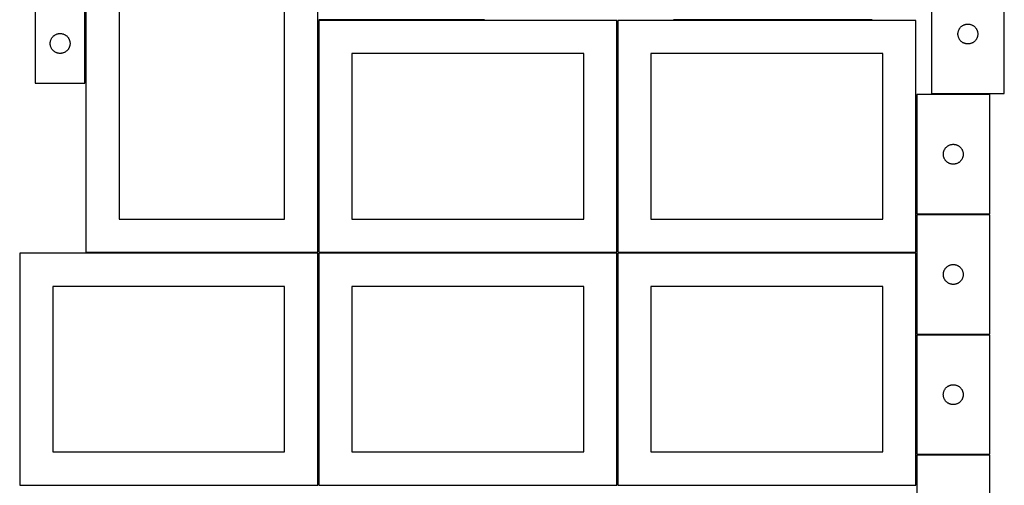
# Model space of a CAD drawing. Header units: millimetres. Extents: x 7 to 1493, y 7 to 2993.
# Tile 4 of 15: x 7 to 1493, y 1412 to 2115. Entities that reach past the tile are written whole.
import ezdxf

# ---------------------------------------------------------------- set-up
doc = ezdxf.new("R2010")
doc.units = ezdxf.units.MM
doc.layers.add('COMMON', color=5, linetype='CONTINUOUS', true_color=0x0000ff)
doc.layers.add('CUT', color=7, linetype='CONTINUOUS', true_color=0x000000)

msp = doc.modelspace()

# ---------------------------------------------------------------- linework, layer by layer
at = {"layer": 'COMMON'}
for p, q in [((105.824233, 2214.123915), (105.824233, 2019.370384)), ((457.324235, 1764.123915), (457.324235, 2114.123915)), ((708.074235, 2114.873916), (458.074235, 2114.873916)), ((908.824236, 1764.123915), (908.824236, 2114.123915)), ((1293.746644, 2114.873916), (993.746644, 2114.873916)), ((1360.324236, 2002.099025), (1360.324236, 1822.099025)), ((1471.074237, 2002.849026), (1383.130394, 2002.849026)), ((1360.324236, 1820.599024), (1360.324236, 1764.123915)), ((1471.074237, 1821.349025), (1361.074237, 1821.349025)), ((456.549607, 1763.373915), (106.574234, 1763.373915)), ((457.299608, 1412.623914), (457.299608, 1762.623914)), ((908.049608, 1763.373915), (458.074235, 1763.373915)), ((908.799609, 1412.623914), (908.799609, 1762.623914)), ((1359.549609, 1763.373915), (909.574236, 1763.373915)), ((1360.299609, 1639.099023), (1360.299609, 1459.099023)), ((1361.074237, 1639.849023), (1471.04961, 1639.849023)), ((1360.299609, 1457.599022), (1360.299609, 1412.623914)), ((1471.04961, 1458.349023), (1361.04961, 1458.349023))]:
    msp.add_line(p, q, dxfattribs=at)
at = {"layer": 'CUT'}
for p, q in [((30.074233, 2319.370384), (30.074233, 2019.370384)), ((105.074233, 2019.370384), (105.074233, 2219.370384)), ((106.574234, 2214.123915), (106.574234, 1764.123915)), ((456.574234, 1764.123915), (456.574234, 2214.123915)), ((1383.130394, 2183.599026), (1383.130394, 2003.599026)), ((1493.130394, 2003.599026), (1493.130394, 2183.599026)), ((156.574234, 2164.123915), (156.574234, 1814.123915)), ((406.574234, 1814.123915), (406.574234, 2164.123915)), ((908.074235, 2114.123915), (458.074235, 2114.123915)), ((458.074235, 2114.123915), (458.074235, 1764.123915)), ((908.074235, 1764.123915), (908.074235, 2114.123915)), ((1359.574236, 2114.123915), (909.574236, 2114.123915)), ((909.574236, 2114.123915), (909.574236, 1764.123915)), ((1359.574236, 1764.123915), (1359.574236, 2114.123915)), ((1423.254553, 2095.525001), (1423.373424, 2096.288238)), ((1423.373424, 2096.288238), (1423.531428, 2097.044342)), ((1423.531428, 2097.044342), (1423.728145, 2097.791311)), ((1423.728145, 2097.791311), (1423.963055, 2098.527162)), ((1423.963055, 2098.527162), (1424.235534, 2099.249945)), ((1424.235534, 2099.249945), (1424.54486, 2099.957742)), ((1424.54486, 2099.957742), (1424.890212, 2100.648677)), ((1424.890212, 2100.648677), (1425.270674, 2101.320918)), ((1425.270674, 2101.320918), (1425.685238, 2101.972682)), ((1425.685238, 2101.972682), (1426.132805, 2102.60224)), ((1426.132805, 2102.60224), (1426.612187, 2103.207924)), ((1426.612187, 2103.207924), (1427.122113, 2103.788126)), ((1427.122113, 2103.788126), (1427.661231, 2104.341309)), ((1427.661231, 2104.341309), (1428.228112, 2104.866005)), ((1428.228112, 2104.866005), (1428.821251, 2105.360823)), ((1428.821251, 2105.360823), (1429.439077, 2105.824451)), ((1429.439077, 2105.824451), (1430.079951, 2106.25566)), ((1430.079951, 2106.25566), (1430.742173, 2106.653305)), ((1430.742173, 2106.653305), (1431.423987, 2107.016332)), ((1431.423987, 2107.016332), (1432.123585, 2107.34378)), ((1432.123585, 2107.34378), (1432.839112, 2107.634778)), ((1432.839112, 2107.634778), (1433.568671, 2107.888557)), ((1433.568671, 2107.888557), (1434.310327, 2108.104442)), ((1434.310327, 2108.104442), (1435.062113, 2108.281861)), ((1435.062113, 2108.281861), (1435.822035, 2108.420345)), ((1435.822035, 2108.420345), (1436.588079, 2108.519524)), ((1436.588079, 2108.519524), (1437.358212, 2108.579137)), ((1437.358212, 2108.579137), (1438.130394, 2108.599026)), ((1438.130394, 2108.599026), (1438.902575, 2108.579137)), ((1438.902575, 2108.579137), (1439.672709, 2108.519524)), ((1439.672709, 2108.519524), (1440.438752, 2108.420345)), ((1440.438752, 2108.420345), (1441.198675, 2108.281861)), ((1441.198675, 2108.281861), (1441.95046, 2108.104442)), ((1441.95046, 2108.104442), (1442.692116, 2107.888557)), ((1442.692116, 2107.888557), (1443.421675, 2107.634778)), ((1443.421675, 2107.634778), (1444.137202, 2107.34378)), ((1444.137202, 2107.34378), (1444.8368, 2107.016332)), ((1444.8368, 2107.016332), (1445.518615, 2106.653305)), ((1445.518615, 2106.653305), (1446.180836, 2106.25566)), ((1446.180836, 2106.25566), (1446.82171, 2105.824451)), ((1446.82171, 2105.824451), (1447.439536, 2105.360823)), ((1447.439536, 2105.360823), (1448.032675, 2104.866005)), ((1448.032675, 2104.866005), (1448.599556, 2104.341309)), ((1448.599556, 2104.341309), (1449.138674, 2103.788126)), ((1449.138674, 2103.788126), (1449.6486, 2103.207924)), ((1449.6486, 2103.207924), (1450.127982, 2102.60224)), ((1450.127982, 2102.60224), (1450.575549, 2101.972682)), ((1450.575549, 2101.972682), (1450.990113, 2101.320918)), ((1450.990113, 2101.320918), (1451.370576, 2100.648677)), ((1451.370576, 2100.648677), (1451.715928, 2099.957742)), ((1451.715928, 2099.957742), (1452.025253, 2099.249945)), ((1452.025253, 2099.249945), (1452.297732, 2098.527162)), ((1452.297732, 2098.527162), (1452.532642, 2097.791311)), ((1452.532642, 2097.791311), (1452.729359, 2097.044342)), ((1452.729359, 2097.044342), (1452.887363, 2096.288238)), ((1452.887363, 2096.288238), (1453.006234, 2095.525001)), ((52.61897, 2080.528016), (52.698393, 2081.29636)), ((52.698393, 2081.29636), (52.817263, 2082.059596)), ((52.817263, 2082.059596), (52.975267, 2082.8157)), ((52.975267, 2082.8157), (53.171985, 2083.562669)), ((53.171985, 2083.562669), (53.406894, 2084.29852)), ((53.406894, 2084.29852), (53.679373, 2085.021303)), ((53.679373, 2085.021303), (53.988699, 2085.7291)), ((53.988699, 2085.7291), (54.334051, 2086.420035)), ((54.334051, 2086.420035), (54.714513, 2087.092276)), ((54.714513, 2087.092276), (55.129077, 2087.74404)), ((55.129077, 2087.74404), (55.576644, 2088.373598)), ((55.576644, 2088.373598), (56.056026, 2088.979282)), ((56.056026, 2088.979282), (56.565952, 2089.559484)), ((56.565952, 2089.559484), (57.10507, 2090.112667)), ((57.10507, 2090.112667), (57.671951, 2090.637363)), ((57.671951, 2090.637363), (58.26509, 2091.132181)), ((58.26509, 2091.132181), (58.882916, 2091.595809)), ((58.882916, 2091.595809), (59.52379, 2092.027018)), ((59.52379, 2092.027018), (60.186012, 2092.424663)), ((60.186012, 2092.424663), (60.867826, 2092.78769)), ((60.867826, 2092.78769), (61.567424, 2093.115138)), ((61.567424, 2093.115138), (62.282951, 2093.406136)), ((62.282951, 2093.406136), (63.01251, 2093.659915)), ((63.01251, 2093.659915), (63.754166, 2093.8758)), ((63.754166, 2093.8758), (64.505952, 2094.053219)), ((64.505952, 2094.053219), (65.265874, 2094.191703)), ((65.265874, 2094.191703), (66.031918, 2094.290882)), ((66.031918, 2094.290882), (66.802051, 2094.350496)), ((66.802051, 2094.350496), (67.574233, 2094.370384)), ((67.574233, 2094.370384), (68.346414, 2094.350496)), ((68.346414, 2094.350496), (69.116548, 2094.290882)), ((69.116548, 2094.290882), (69.882591, 2094.191703)), ((69.882591, 2094.191703), (70.642514, 2094.053219)), ((70.642514, 2094.053219), (71.394299, 2093.8758)), ((71.394299, 2093.8758), (72.135955, 2093.659915)), ((72.135955, 2093.659915), (72.865514, 2093.406136)), ((72.865514, 2093.406136), (73.581041, 2093.115138)), ((73.581041, 2093.115138), (74.28064, 2092.78769)), ((74.28064, 2092.78769), (74.962454, 2092.424663)), ((74.962454, 2092.424663), (75.624676, 2092.027018)), ((75.624676, 2092.027018), (76.265549, 2091.595809)), ((76.265549, 2091.595809), (76.883375, 2091.132181)), ((76.883375, 2091.132181), (77.476514, 2090.637363)), ((77.476514, 2090.637363), (78.043395, 2090.112667)), ((78.043395, 2090.112667), (78.582513, 2089.559484)), ((78.582513, 2089.559484), (79.092439, 2088.979282)), ((79.092439, 2088.979282), (79.571821, 2088.373598)), ((79.571821, 2088.373598), (80.019388, 2087.74404)), ((80.019388, 2087.74404), (80.433952, 2087.092276)), ((80.433952, 2087.092276), (80.814415, 2086.420035)), ((80.814415, 2086.420035), (81.159767, 2085.7291)), ((81.159767, 2085.7291), (81.469092, 2085.021303)), ((81.469092, 2085.021303), (81.741571, 2084.29852)), ((81.741571, 2084.29852), (81.976481, 2083.562669)), ((81.976481, 2083.562669), (82.173198, 2082.8157)), ((82.173198, 2082.8157), (82.331202, 2082.059596)), ((82.331202, 2082.059596), (82.450073, 2081.29636)), ((82.450073, 2081.29636), (82.529496, 2080.528016)), ((1423.135367, 2093.985245), (1423.175131, 2094.756658)), ((1423.135367, 2093.212807), (1423.135367, 2093.985245)), ((1423.175131, 2092.441394), (1423.135367, 2093.212807)), ((1423.175131, 2094.756658), (1423.254553, 2095.525001)), ((1423.254553, 2091.673051), (1423.175131, 2092.441394)), ((1423.373424, 2090.909815), (1423.254553, 2091.673051)), ((1423.531428, 2090.15371), (1423.373424, 2090.909815)), ((1423.728145, 2089.406742), (1423.531428, 2090.15371)), ((1423.963055, 2088.67089), (1423.728145, 2089.406742)), ((1424.235534, 2087.948108), (1423.963055, 2088.67089)), ((1424.54486, 2087.24031), (1424.235534, 2087.948108)), ((1424.890212, 2086.549375), (1424.54486, 2087.24031)), ((1425.270674, 2085.877134), (1424.890212, 2086.549375)), ((1425.685238, 2085.22537), (1425.270674, 2085.877134)), ((1426.132805, 2084.595812), (1425.685238, 2085.22537)), ((1426.612187, 2083.990128), (1426.132805, 2084.595812)), ((1427.122113, 2083.409926), (1426.612187, 2083.990128)), ((1427.661231, 2082.856743), (1427.122113, 2083.409926)), ((1428.228112, 2082.332047), (1427.661231, 2082.856743)), ((1428.821251, 2081.837229), (1428.228112, 2082.332047)), ((1429.439077, 2081.373601), (1428.821251, 2081.837229)), ((1430.079951, 2080.942393), (1429.439077, 2081.373601)), ((1446.82171, 2081.373601), (1446.180836, 2080.942393)), ((1447.439536, 2081.837229), (1446.82171, 2081.373601)), ((1448.032675, 2082.332047), (1447.439536, 2081.837229)), ((1448.599556, 2082.856743), (1448.032675, 2082.332047)), ((1449.138674, 2083.409926), (1448.599556, 2082.856743)), ((1449.6486, 2083.990128), (1449.138674, 2083.409926)), ((1450.127982, 2084.595812), (1449.6486, 2083.990128)), ((1450.575549, 2085.22537), (1450.127982, 2084.595812)), ((1450.990113, 2085.877134), (1450.575549, 2085.22537)), ((1451.370576, 2086.549375), (1450.990113, 2085.877134)), ((1451.715928, 2087.24031), (1451.370576, 2086.549375)), ((1452.025253, 2087.948108), (1451.715928, 2087.24031)), ((1452.297732, 2088.67089), (1452.025253, 2087.948108)), ((1452.532642, 2089.406742), (1452.297732, 2088.67089)), ((1452.729359, 2090.15371), (1452.532642, 2089.406742)), ((1452.887363, 2090.909815), (1452.729359, 2090.15371)), ((1453.006234, 2091.673051), (1452.887363, 2090.909815)), ((1453.006234, 2095.525001), (1453.085656, 2094.756658)), ((1453.085656, 2092.441394), (1453.006234, 2091.673051)), ((1453.085656, 2094.756658), (1453.125421, 2093.985245)), ((1453.125421, 2093.212807), (1453.085656, 2092.441394)), ((1453.125421, 2093.985245), (1453.125421, 2093.212807)), ((52.579206, 2079.756603), (52.61897, 2080.528016)), ((52.579206, 2078.984165), (52.579206, 2079.756603)), ((52.61897, 2078.212752), (52.579206, 2078.984165)), ((52.698393, 2077.444409), (52.61897, 2078.212752)), ((52.817263, 2076.681173), (52.698393, 2077.444409)), ((52.975267, 2075.925068), (52.817263, 2076.681173)), ((53.171985, 2075.1781), (52.975267, 2075.925068)), ((53.406894, 2074.442248), (53.171985, 2075.1781)), ((53.679373, 2073.719466), (53.406894, 2074.442248)), ((53.988699, 2073.011668), (53.679373, 2073.719466)), ((54.334051, 2072.320733), (53.988699, 2073.011668)), ((54.714513, 2071.648492), (54.334051, 2072.320733)), ((55.129077, 2070.996728), (54.714513, 2071.648492)), ((55.576644, 2070.36717), (55.129077, 2070.996728)), ((56.056026, 2069.761487), (55.576644, 2070.36717)), ((56.565952, 2069.181284), (56.056026, 2069.761487)), ((57.10507, 2068.628101), (56.565952, 2069.181284)), ((57.671951, 2068.103405), (57.10507, 2068.628101)), ((58.26509, 2067.608587), (57.671951, 2068.103405)), ((58.882916, 2067.144959), (58.26509, 2067.608587)), ((59.52379, 2066.713751), (58.882916, 2067.144959)), ((60.186012, 2066.316106), (59.52379, 2066.713751)), ((75.624676, 2066.713751), (74.962454, 2066.316106)), ((76.265549, 2067.144959), (75.624676, 2066.713751)), ((76.883375, 2067.608587), (76.265549, 2067.144959)), ((77.476514, 2068.103405), (76.883375, 2067.608587)), ((78.043395, 2068.628101), (77.476514, 2068.103405)), ((78.582513, 2069.181284), (78.043395, 2068.628101)), ((79.092439, 2069.761487), (78.582513, 2069.181284)), ((79.571821, 2070.36717), (79.092439, 2069.761487)), ((80.019388, 2070.996728), (79.571821, 2070.36717)), ((80.433952, 2071.648492), (80.019388, 2070.996728)), ((80.814415, 2072.320733), (80.433952, 2071.648492)), ((81.159767, 2073.011668), (80.814415, 2072.320733)), ((81.469092, 2073.719466), (81.159767, 2073.011668)), ((81.741571, 2074.442248), (81.469092, 2073.719466)), ((81.976481, 2075.1781), (81.741571, 2074.442248)), ((82.173198, 2075.925068), (81.976481, 2075.1781)), ((82.331202, 2076.681173), (82.173198, 2075.925068)), ((82.450073, 2077.444409), (82.331202, 2076.681173)), ((82.529496, 2078.212752), (82.450073, 2077.444409)), ((82.529496, 2080.528016), (82.56926, 2079.756603)), ((82.56926, 2078.984165), (82.529496, 2078.212752)), ((82.56926, 2079.756603), (82.56926, 2078.984165)), ((1430.742173, 2080.544748), (1430.079951, 2080.942393)), ((1431.423987, 2080.18172), (1430.742173, 2080.544748)), ((1432.123585, 2079.854273), (1431.423987, 2080.18172)), ((1432.839112, 2079.563274), (1432.123585, 2079.854273)), ((1433.568671, 2079.309495), (1432.839112, 2079.563274)), ((1434.310327, 2079.09361), (1433.568671, 2079.309495)), ((1435.062113, 2078.916191), (1434.310327, 2079.09361)), ((1435.822035, 2078.777708), (1435.062113, 2078.916191)), ((1436.588079, 2078.678528), (1435.822035, 2078.777708)), ((1437.358212, 2078.618915), (1436.588079, 2078.678528)), ((1438.130394, 2078.599026), (1437.358212, 2078.618915)), ((1438.902575, 2078.618915), (1438.130394, 2078.599026)), ((1439.672709, 2078.678528), (1438.902575, 2078.618915)), ((1440.438752, 2078.777708), (1439.672709, 2078.678528)), ((1441.198675, 2078.916191), (1440.438752, 2078.777708)), ((1441.95046, 2079.09361), (1441.198675, 2078.916191)), ((1442.692116, 2079.309495), (1441.95046, 2079.09361)), ((1443.421675, 2079.563274), (1442.692116, 2079.309495)), ((1444.137202, 2079.854273), (1443.421675, 2079.563274)), ((1444.8368, 2080.18172), (1444.137202, 2079.854273)), ((1445.518615, 2080.544748), (1444.8368, 2080.18172)), ((1446.180836, 2080.942393), (1445.518615, 2080.544748)), ((60.867826, 2065.953078), (60.186012, 2066.316106)), ((61.567424, 2065.625631), (60.867826, 2065.953078)), ((62.282951, 2065.334632), (61.567424, 2065.625631)), ((63.01251, 2065.080853), (62.282951, 2065.334632)), ((63.754166, 2064.864968), (63.01251, 2065.080853)), ((64.505952, 2064.687549), (63.754166, 2064.864968)), ((65.265874, 2064.549066), (64.505952, 2064.687549)), ((66.031918, 2064.449886), (65.265874, 2064.549066)), ((66.802051, 2064.390273), (66.031918, 2064.449886)), ((67.574233, 2064.370384), (66.802051, 2064.390273)), ((68.346414, 2064.390273), (67.574233, 2064.370384)), ((69.116548, 2064.449886), (68.346414, 2064.390273)), ((69.882591, 2064.549066), (69.116548, 2064.449886)), ((70.642514, 2064.687549), (69.882591, 2064.549066)), ((71.394299, 2064.864968), (70.642514, 2064.687549)), ((72.135955, 2065.080853), (71.394299, 2064.864968)), ((72.865514, 2065.334632), (72.135955, 2065.080853)), ((73.581041, 2065.625631), (72.865514, 2065.334632)), ((74.28064, 2065.953078), (73.581041, 2065.625631)), ((74.962454, 2066.316106), (74.28064, 2065.953078)), ((858.074235, 2064.123915), (508.074235, 2064.123915)), ((508.074235, 2064.123915), (508.074235, 1814.123915)), ((858.074235, 1814.123915), (858.074235, 2064.123915)), ((1309.574236, 2064.123915), (959.574236, 2064.123915)), ((959.574236, 2064.123915), (959.574236, 1814.123915)), ((1309.574236, 1814.123915), (1309.574236, 2064.123915)), ((30.074233, 2019.370384), (105.074233, 2019.370384)), ((1361.074237, 2002.099025), (1361.074237, 1822.099025)), ((1471.074237, 2002.099025), (1361.074237, 2002.099025)), ((1383.130394, 2003.599026), (1493.130394, 2003.599026)), ((1471.074237, 1822.099025), (1471.074237, 2002.099025)), ((1401.906898, 1917.027161), (1402.179377, 1917.749944)), ((1402.179377, 1917.749944), (1402.488703, 1918.457741)), ((1402.488703, 1918.457741), (1402.834055, 1919.148676)), ((1402.834055, 1919.148676), (1403.214517, 1919.820917)), ((1403.214517, 1919.820917), (1403.629081, 1920.472681)), ((1403.629081, 1920.472681), (1404.076648, 1921.102239)), ((1404.076648, 1921.102239), (1404.55603, 1921.707923)), ((1404.55603, 1921.707923), (1405.065956, 1922.288125)), ((1405.065956, 1922.288125), (1405.605074, 1922.841308)), ((1405.605074, 1922.841308), (1406.171955, 1923.366004)), ((1406.171955, 1923.366004), (1406.765094, 1923.860822)), ((1406.765094, 1923.860822), (1407.38292, 1924.32445)), ((1407.38292, 1924.32445), (1408.023794, 1924.755659)), ((1408.023794, 1924.755659), (1408.686016, 1925.153304)), ((1408.686016, 1925.153304), (1409.36783, 1925.516331)), ((1409.36783, 1925.516331), (1410.067428, 1925.843779)), ((1410.067428, 1925.843779), (1410.782955, 1926.134777)), ((1410.782955, 1926.134777), (1411.512514, 1926.388556)), ((1411.512514, 1926.388556), (1412.25417, 1926.604441)), ((1412.25417, 1926.604441), (1413.005956, 1926.78186)), ((1413.005956, 1926.78186), (1413.765878, 1926.920344)), ((1413.765878, 1926.920344), (1414.531922, 1927.019523)), ((1414.531922, 1927.019523), (1415.302055, 1927.079136)), ((1415.302055, 1927.079136), (1416.074237, 1927.099025)), ((1416.074237, 1927.099025), (1416.846418, 1927.079136)), ((1416.846418, 1927.079136), (1417.616552, 1927.019523)), ((1417.616552, 1927.019523), (1418.382595, 1926.920344)), ((1418.382595, 1926.920344), (1419.142518, 1926.78186)), ((1419.142518, 1926.78186), (1419.894303, 1926.604441)), ((1419.894303, 1926.604441), (1420.635959, 1926.388556)), ((1420.635959, 1926.388556), (1421.365518, 1926.134777)), ((1421.365518, 1926.134777), (1422.081045, 1925.843779)), ((1422.081045, 1925.843779), (1422.780644, 1925.516331)), ((1422.780644, 1925.516331), (1423.462458, 1925.153304)), ((1423.462458, 1925.153304), (1424.12468, 1924.755659)), ((1424.12468, 1924.755659), (1424.765553, 1924.32445)), ((1424.765553, 1924.32445), (1425.383379, 1923.860822)), ((1425.383379, 1923.860822), (1425.976518, 1923.366004)), ((1425.976518, 1923.366004), (1426.543399, 1922.841308)), ((1426.543399, 1922.841308), (1427.082517, 1922.288125)), ((1427.082517, 1922.288125), (1427.592443, 1921.707923)), ((1427.592443, 1921.707923), (1428.071825, 1921.102239)), ((1428.071825, 1921.102239), (1428.519392, 1920.472681)), ((1428.519392, 1920.472681), (1428.933956, 1919.820917)), ((1428.933956, 1919.820917), (1429.314419, 1919.148676)), ((1429.314419, 1919.148676), (1429.659771, 1918.457741)), ((1429.659771, 1918.457741), (1429.969096, 1917.749944)), ((1429.969096, 1917.749944), (1430.241575, 1917.027161)), ((1401.07921, 1912.485244), (1401.118974, 1913.256657)), ((1401.07921, 1911.712806), (1401.07921, 1912.485244)), ((1401.118974, 1910.941393), (1401.07921, 1911.712806)), ((1401.118974, 1913.256657), (1401.198397, 1914.025)), ((1401.198397, 1910.17305), (1401.118974, 1910.941393)), ((1401.198397, 1914.025), (1401.317267, 1914.788237)), ((1401.317267, 1909.409814), (1401.198397, 1910.17305)), ((1401.317267, 1914.788237), (1401.475271, 1915.544341)), ((1401.475271, 1908.653709), (1401.317267, 1909.409814)), ((1401.475271, 1915.544341), (1401.671989, 1916.29131)), ((1401.671989, 1907.906741), (1401.475271, 1908.653709)), ((1401.671989, 1916.29131), (1401.906898, 1917.027161)), ((1401.906898, 1907.170889), (1401.671989, 1907.906741)), ((1402.179377, 1906.448107), (1401.906898, 1907.170889)), ((1402.488703, 1905.740309), (1402.179377, 1906.448107)), ((1402.834055, 1905.049374), (1402.488703, 1905.740309)), ((1403.214517, 1904.377133), (1402.834055, 1905.049374)), ((1403.629081, 1903.725369), (1403.214517, 1904.377133)), ((1404.076648, 1903.095811), (1403.629081, 1903.725369)), ((1404.55603, 1902.490127), (1404.076648, 1903.095811)), ((1428.071825, 1903.095811), (1427.592443, 1902.490127)), ((1428.519392, 1903.725369), (1428.071825, 1903.095811)), ((1428.933956, 1904.377133), (1428.519392, 1903.725369)), ((1429.314419, 1905.049374), (1428.933956, 1904.377133)), ((1429.659771, 1905.740309), (1429.314419, 1905.049374)), ((1429.969096, 1906.448107), (1429.659771, 1905.740309)), ((1430.241575, 1907.170889), (1429.969096, 1906.448107)), ((1430.241575, 1917.027161), (1430.476485, 1916.29131)), ((1430.476485, 1907.906741), (1430.241575, 1907.170889)), ((1430.476485, 1916.29131), (1430.673202, 1915.544341)), ((1430.673202, 1908.653709), (1430.476485, 1907.906741)), ((1430.673202, 1915.544341), (1430.831206, 1914.788237)), ((1430.831206, 1909.409814), (1430.673202, 1908.653709)), ((1430.831206, 1914.788237), (1430.950077, 1914.025)), ((1430.950077, 1910.17305), (1430.831206, 1909.409814)), ((1430.950077, 1914.025), (1431.0295, 1913.256657)), ((1431.0295, 1910.941393), (1430.950077, 1910.17305)), ((1431.0295, 1913.256657), (1431.069264, 1912.485244)), ((1431.069264, 1911.712806), (1431.0295, 1910.941393)), ((1431.069264, 1912.485244), (1431.069264, 1911.712806)), ((1405.065956, 1901.909925), (1404.55603, 1902.490127)), ((1405.605074, 1901.356742), (1405.065956, 1901.909925)), ((1406.171955, 1900.832046), (1405.605074, 1901.356742)), ((1406.765094, 1900.337228), (1406.171955, 1900.832046)), ((1407.38292, 1899.8736), (1406.765094, 1900.337228)), ((1408.023794, 1899.442392), (1407.38292, 1899.8736)), ((1408.686016, 1899.044747), (1408.023794, 1899.442392)), ((1409.36783, 1898.681719), (1408.686016, 1899.044747)), ((1410.067428, 1898.354272), (1409.36783, 1898.681719)), ((1410.782955, 1898.063273), (1410.067428, 1898.354272)), ((1411.512514, 1897.809494), (1410.782955, 1898.063273)), ((1412.25417, 1897.593609), (1411.512514, 1897.809494)), ((1413.005956, 1897.41619), (1412.25417, 1897.593609)), ((1413.765878, 1897.277707), (1413.005956, 1897.41619)), ((1414.531922, 1897.178527), (1413.765878, 1897.277707)), ((1415.302055, 1897.118914), (1414.531922, 1897.178527)), ((1416.074237, 1897.099025), (1415.302055, 1897.118914)), ((1416.846418, 1897.118914), (1416.074237, 1897.099025)), ((1417.616552, 1897.178527), (1416.846418, 1897.118914)), ((1418.382595, 1897.277707), (1417.616552, 1897.178527)), ((1419.142518, 1897.41619), (1418.382595, 1897.277707)), ((1419.894303, 1897.593609), (1419.142518, 1897.41619)), ((1420.635959, 1897.809494), (1419.894303, 1897.593609)), ((1421.365518, 1898.063273), (1420.635959, 1897.809494)), ((1422.081045, 1898.354272), (1421.365518, 1898.063273)), ((1422.780644, 1898.681719), (1422.081045, 1898.354272)), ((1423.462458, 1899.044747), (1422.780644, 1898.681719)), ((1424.12468, 1899.442392), (1423.462458, 1899.044747)), ((1424.765553, 1899.8736), (1424.12468, 1899.442392)), ((1425.383379, 1900.337228), (1424.765553, 1899.8736)), ((1425.976518, 1900.832046), (1425.383379, 1900.337228)), ((1426.543399, 1901.356742), (1425.976518, 1900.832046)), ((1427.082517, 1901.909925), (1426.543399, 1901.356742)), ((1427.592443, 1902.490127), (1427.082517, 1901.909925)), ((156.574234, 1814.123915), (406.574234, 1814.123915)), ((508.074235, 1814.123915), (858.074235, 1814.123915)), ((959.574236, 1814.123915), (1309.574236, 1814.123915)), ((1361.074237, 1822.099025), (1471.074237, 1822.099025)), ((1471.074237, 1820.599024), (1361.074237, 1820.599024)), ((1361.074237, 1820.599024), (1361.074237, 1640.599024)), ((1471.074237, 1640.599024), (1471.074237, 1820.599024)), ((456.549607, 1762.623914), (6.549607, 1762.623914)), ((6.549607, 1762.623914), (6.549607, 1412.623914)), ((106.574234, 1764.123915), (456.574234, 1764.123915)), ((456.549607, 1412.623914), (456.549607, 1762.623914)), ((908.049608, 1762.623914), (458.049608, 1762.623914)), ((458.049608, 1762.623914), (458.049608, 1412.623914)), ((458.074235, 1764.123915), (908.074235, 1764.123915)), ((908.049608, 1412.623914), (908.049608, 1762.623914)), ((1359.549609, 1762.623914), (909.549609, 1762.623914)), ((909.549609, 1762.623914), (909.549609, 1412.623914)), ((909.574236, 1764.123915), (1359.574236, 1764.123915)), ((1359.549609, 1412.623914), (1359.549609, 1762.623914)), ((1403.629081, 1738.97268), (1404.076648, 1739.602238)), ((1404.076648, 1739.602238), (1404.55603, 1740.207922)), ((1404.55603, 1740.207922), (1405.065956, 1740.788124)), ((1405.065956, 1740.788124), (1405.605074, 1741.341307)), ((1405.605074, 1741.341307), (1406.171955, 1741.866003)), ((1406.171955, 1741.866003), (1406.765094, 1742.360821)), ((1406.765094, 1742.360821), (1407.38292, 1742.824449)), ((1407.38292, 1742.824449), (1408.023794, 1743.255658)), ((1408.023794, 1743.255658), (1408.686016, 1743.653303)), ((1408.686016, 1743.653303), (1409.36783, 1744.01633)), ((1409.36783, 1744.01633), (1410.067428, 1744.343778)), ((1410.067428, 1744.343778), (1410.782955, 1744.634776)), ((1410.782955, 1744.634776), (1411.512514, 1744.888555)), ((1411.512514, 1744.888555), (1412.25417, 1745.10444)), ((1412.25417, 1745.10444), (1413.005956, 1745.281859)), ((1413.005956, 1745.281859), (1413.765878, 1745.420343)), ((1413.765878, 1745.420343), (1414.531922, 1745.519522)), ((1414.531922, 1745.519522), (1415.302055, 1745.579135)), ((1415.302055, 1745.579135), (1416.074237, 1745.599024)), ((1416.074237, 1745.599024), (1416.846418, 1745.579135)), ((1416.846418, 1745.579135), (1417.616552, 1745.519522)), ((1417.616552, 1745.519522), (1418.382595, 1745.420343)), ((1418.382595, 1745.420343), (1419.142518, 1745.281859)), ((1419.142518, 1745.281859), (1419.894303, 1745.10444)), ((1419.894303, 1745.10444), (1420.635959, 1744.888555)), ((1420.635959, 1744.888555), (1421.365518, 1744.634776)), ((1421.365518, 1744.634776), (1422.081045, 1744.343778)), ((1422.081045, 1744.343778), (1422.780644, 1744.01633)), ((1422.780644, 1744.01633), (1423.462458, 1743.653303)), ((1423.462458, 1743.653303), (1424.12468, 1743.255658)), ((1424.12468, 1743.255658), (1424.765553, 1742.824449)), ((1424.765553, 1742.824449), (1425.383379, 1742.360821)), ((1425.383379, 1742.360821), (1425.976518, 1741.866003)), ((1425.976518, 1741.866003), (1426.543399, 1741.341307)), ((1426.543399, 1741.341307), (1427.082517, 1740.788124)), ((1427.082517, 1740.788124), (1427.592443, 1740.207922)), ((1427.592443, 1740.207922), (1428.071825, 1739.602238)), ((1428.071825, 1739.602238), (1428.519392, 1738.97268)), ((1401.07921, 1730.985243), (1401.118974, 1731.756656)), ((1401.07921, 1730.212805), (1401.07921, 1730.985243)), ((1401.118974, 1729.441392), (1401.07921, 1730.212805)), ((1401.118974, 1731.756656), (1401.198397, 1732.524999)), ((1401.198397, 1728.673049), (1401.118974, 1729.441392)), ((1401.198397, 1732.524999), (1401.317267, 1733.288236)), ((1401.317267, 1727.909813), (1401.198397, 1728.673049)), ((1401.317267, 1733.288236), (1401.475271, 1734.04434)), ((1401.475271, 1727.153708), (1401.317267, 1727.909813)), ((1401.475271, 1734.04434), (1401.671989, 1734.791309)), ((1401.671989, 1726.40674), (1401.475271, 1727.153708)), ((1401.671989, 1734.791309), (1401.906898, 1735.52716)), ((1401.906898, 1725.670888), (1401.671989, 1726.40674)), ((1401.906898, 1735.52716), (1402.179377, 1736.249943)), ((1402.179377, 1724.948106), (1401.906898, 1725.670888)), ((1402.179377, 1736.249943), (1402.488703, 1736.95774)), ((1402.488703, 1724.240308), (1402.179377, 1724.948106)), ((1402.488703, 1736.95774), (1402.834055, 1737.648675)), ((1402.834055, 1737.648675), (1403.214517, 1738.320916)), ((1403.214517, 1738.320916), (1403.629081, 1738.97268)), ((1428.519392, 1738.97268), (1428.933956, 1738.320916)), ((1428.933956, 1738.320916), (1429.314419, 1737.648675)), ((1429.314419, 1737.648675), (1429.659771, 1736.95774)), ((1429.659771, 1736.95774), (1429.969096, 1736.249943)), ((1429.969096, 1724.948106), (1429.659771, 1724.240308)), ((1429.969096, 1736.249943), (1430.241575, 1735.52716)), ((1430.241575, 1725.670888), (1429.969096, 1724.948106)), ((1430.241575, 1735.52716), (1430.476485, 1734.791309)), ((1430.476485, 1726.40674), (1430.241575, 1725.670888)), ((1430.476485, 1734.791309), (1430.673202, 1734.04434)), ((1430.673202, 1727.153708), (1430.476485, 1726.40674)), ((1430.673202, 1734.04434), (1430.831206, 1733.288236)), ((1430.831206, 1727.909813), (1430.673202, 1727.153708)), ((1430.831206, 1733.288236), (1430.950077, 1732.524999)), ((1430.950077, 1728.673049), (1430.831206, 1727.909813)), ((1430.950077, 1732.524999), (1431.0295, 1731.756656)), ((1431.0295, 1729.441392), (1430.950077, 1728.673049)), ((1431.0295, 1731.756656), (1431.069264, 1730.985243)), ((1431.069264, 1730.212805), (1431.0295, 1729.441392)), ((1431.069264, 1730.985243), (1431.069264, 1730.212805)), ((406.549607, 1712.623914), (56.549607, 1712.623914)), ((56.549607, 1712.623914), (56.549607, 1462.623914)), ((406.549607, 1462.623914), (406.549607, 1712.623914)), ((858.049608, 1712.623914), (508.049608, 1712.623914)), ((508.049608, 1712.623914), (508.049608, 1462.623914)), ((858.049608, 1462.623914), (858.049608, 1712.623914)), ((1309.549609, 1712.623914), (959.549609, 1712.623914)), ((959.549609, 1712.623914), (959.549609, 1462.623914)), ((1309.549609, 1462.623914), (1309.549609, 1712.623914)), ((1402.834055, 1723.549373), (1402.488703, 1724.240308)), ((1403.214517, 1722.877132), (1402.834055, 1723.549373)), ((1403.629081, 1722.225368), (1403.214517, 1722.877132)), ((1404.076648, 1721.59581), (1403.629081, 1722.225368)), ((1404.55603, 1720.990126), (1404.076648, 1721.59581)), ((1405.065956, 1720.409924), (1404.55603, 1720.990126)), ((1405.605074, 1719.856741), (1405.065956, 1720.409924)), ((1406.171955, 1719.332045), (1405.605074, 1719.856741)), ((1406.765094, 1718.837227), (1406.171955, 1719.332045)), ((1407.38292, 1718.373599), (1406.765094, 1718.837227)), ((1408.023794, 1717.942391), (1407.38292, 1718.373599)), ((1408.686016, 1717.544746), (1408.023794, 1717.942391)), ((1409.36783, 1717.181718), (1408.686016, 1717.544746)), ((1410.067428, 1716.854271), (1409.36783, 1717.181718)), ((1410.782955, 1716.563272), (1410.067428, 1716.854271)), ((1411.512514, 1716.309493), (1410.782955, 1716.563272)), ((1412.25417, 1716.093608), (1411.512514, 1716.309493)), ((1413.005956, 1715.916189), (1412.25417, 1716.093608)), ((1413.765878, 1715.777706), (1413.005956, 1715.916189)), ((1414.531922, 1715.678526), (1413.765878, 1715.777706)), ((1415.302055, 1715.618913), (1414.531922, 1715.678526)), ((1416.074237, 1715.599024), (1415.302055, 1715.618913)), ((1416.846418, 1715.618913), (1416.074237, 1715.599024)), ((1417.616552, 1715.678526), (1416.846418, 1715.618913)), ((1418.382595, 1715.777706), (1417.616552, 1715.678526)), ((1419.142518, 1715.916189), (1418.382595, 1715.777706)), ((1419.894303, 1716.093608), (1419.142518, 1715.916189)), ((1420.635959, 1716.309493), (1419.894303, 1716.093608)), ((1421.365518, 1716.563272), (1420.635959, 1716.309493)), ((1422.081045, 1716.854271), (1421.365518, 1716.563272)), ((1422.780644, 1717.181718), (1422.081045, 1716.854271)), ((1423.462458, 1717.544746), (1422.780644, 1717.181718)), ((1424.12468, 1717.942391), (1423.462458, 1717.544746)), ((1424.765553, 1718.373599), (1424.12468, 1717.942391)), ((1425.383379, 1718.837227), (1424.765553, 1718.373599)), ((1425.976518, 1719.332045), (1425.383379, 1718.837227)), ((1426.543399, 1719.856741), (1425.976518, 1719.332045)), ((1427.082517, 1720.409924), (1426.543399, 1719.856741)), ((1427.592443, 1720.990126), (1427.082517, 1720.409924)), ((1428.071825, 1721.59581), (1427.592443, 1720.990126)), ((1428.519392, 1722.225368), (1428.071825, 1721.59581)), ((1428.933956, 1722.877132), (1428.519392, 1722.225368)), ((1429.314419, 1723.549373), (1428.933956, 1722.877132)), ((1429.659771, 1724.240308), (1429.314419, 1723.549373)), ((1361.04961, 1639.099023), (1361.04961, 1459.099023)), ((1471.04961, 1639.099023), (1361.04961, 1639.099023)), ((1361.074237, 1640.599024), (1471.074237, 1640.599024)), ((1471.04961, 1459.099023), (1471.04961, 1639.099023)), ((1406.740468, 1560.86082), (1407.358294, 1561.324448)), ((1407.358294, 1561.324448), (1407.999167, 1561.755657)), ((1407.999167, 1561.755657), (1408.661389, 1562.153302)), ((1408.661389, 1562.153302), (1409.343203, 1562.516329)), ((1409.343203, 1562.516329), (1410.042801, 1562.843777)), ((1410.042801, 1562.843777), (1410.758329, 1563.134775)), ((1410.758329, 1563.134775), (1411.487888, 1563.388554)), ((1411.487888, 1563.388554), (1412.229543, 1563.604439)), ((1412.229543, 1563.604439), (1412.981329, 1563.781858)), ((1412.981329, 1563.781858), (1413.741251, 1563.920342)), ((1413.741251, 1563.920342), (1414.507295, 1564.019521)), ((1414.507295, 1564.019521), (1415.277429, 1564.079134)), ((1415.277429, 1564.079134), (1416.04961, 1564.099023)), ((1416.04961, 1564.099023), (1416.821791, 1564.079134)), ((1416.821791, 1564.079134), (1417.591925, 1564.019521)), ((1417.591925, 1564.019521), (1418.357969, 1563.920342)), ((1418.357969, 1563.920342), (1419.117891, 1563.781858)), ((1419.117891, 1563.781858), (1419.869677, 1563.604439)), ((1419.869677, 1563.604439), (1420.611332, 1563.388554)), ((1420.611332, 1563.388554), (1421.340891, 1563.134775)), ((1421.340891, 1563.134775), (1422.056419, 1562.843777)), ((1422.056419, 1562.843777), (1422.756017, 1562.516329)), ((1422.756017, 1562.516329), (1423.437831, 1562.153302)), ((1423.437831, 1562.153302), (1424.100053, 1561.755657)), ((1424.100053, 1561.755657), (1424.740926, 1561.324448)), ((1424.740926, 1561.324448), (1425.358752, 1560.86082)), ((1401.054583, 1549.485242), (1401.094347, 1550.256655)), ((1401.054583, 1548.712804), (1401.054583, 1549.485242)), ((1401.094347, 1547.941391), (1401.054583, 1548.712804)), ((1401.094347, 1550.256655), (1401.17377, 1551.024998)), ((1401.17377, 1547.173048), (1401.094347, 1547.941391)), ((1401.17377, 1551.024998), (1401.292641, 1551.788235)), ((1401.292641, 1546.409812), (1401.17377, 1547.173048)), ((1401.292641, 1551.788235), (1401.450644, 1552.544339)), ((1401.450644, 1545.653707), (1401.292641, 1546.409812)), ((1401.450644, 1552.544339), (1401.647362, 1553.291308)), ((1401.647362, 1553.291308), (1401.882272, 1554.027159)), ((1401.882272, 1554.027159), (1402.15475, 1554.749942)), ((1402.15475, 1554.749942), (1402.464076, 1555.457739)), ((1402.464076, 1555.457739), (1402.809428, 1556.148674)), ((1402.809428, 1556.148674), (1403.189891, 1556.820915)), ((1403.189891, 1556.820915), (1403.604455, 1557.472679)), ((1403.604455, 1557.472679), (1404.052021, 1558.102237)), ((1404.052021, 1558.102237), (1404.531403, 1558.707921)), ((1404.531403, 1558.707921), (1405.04133, 1559.288123)), ((1405.04133, 1559.288123), (1405.580448, 1559.841306)), ((1405.580448, 1559.841306), (1406.147328, 1560.366002)), ((1406.147328, 1560.366002), (1406.740468, 1560.86082)), ((1425.358752, 1560.86082), (1425.951892, 1560.366002)), ((1425.951892, 1560.366002), (1426.518772, 1559.841306)), ((1426.518772, 1559.841306), (1427.05789, 1559.288123)), ((1427.05789, 1559.288123), (1427.567817, 1558.707921)), ((1427.567817, 1558.707921), (1428.047199, 1558.102237)), ((1428.047199, 1558.102237), (1428.494765, 1557.472679)), ((1428.494765, 1557.472679), (1428.909329, 1556.820915)), ((1428.909329, 1556.820915), (1429.289792, 1556.148674)), ((1429.289792, 1556.148674), (1429.635144, 1555.457739)), ((1429.635144, 1555.457739), (1429.94447, 1554.749942)), ((1429.94447, 1554.749942), (1430.216948, 1554.027159)), ((1430.216948, 1554.027159), (1430.451858, 1553.291308)), ((1430.451858, 1553.291308), (1430.648576, 1552.544339)), ((1430.648576, 1552.544339), (1430.806579, 1551.788235)), ((1430.806579, 1546.409812), (1430.648576, 1545.653707)), ((1430.806579, 1551.788235), (1430.92545, 1551.024998)), ((1430.92545, 1547.173048), (1430.806579, 1546.409812)), ((1430.92545, 1551.024998), (1431.004873, 1550.256655)), ((1431.004873, 1547.941391), (1430.92545, 1547.173048)), ((1431.004873, 1550.256655), (1431.044637, 1549.485242)), ((1431.044637, 1548.712804), (1431.004873, 1547.941391)), ((1431.044637, 1549.485242), (1431.044637, 1548.712804)), ((1401.647362, 1544.906739), (1401.450644, 1545.653707)), ((1401.882272, 1544.170887), (1401.647362, 1544.906739)), ((1402.15475, 1543.448105), (1401.882272, 1544.170887)), ((1402.464076, 1542.740307), (1402.15475, 1543.448105)), ((1402.809428, 1542.049372), (1402.464076, 1542.740307)), ((1403.189891, 1541.377131), (1402.809428, 1542.049372)), ((1403.604455, 1540.725367), (1403.189891, 1541.377131)), ((1404.052021, 1540.095809), (1403.604455, 1540.725367)), ((1404.531403, 1539.490125), (1404.052021, 1540.095809)), ((1405.04133, 1538.909923), (1404.531403, 1539.490125)), ((1405.580448, 1538.35674), (1405.04133, 1538.909923)), ((1406.147328, 1537.832044), (1405.580448, 1538.35674)), ((1406.740468, 1537.337226), (1406.147328, 1537.832044)), ((1407.358294, 1536.873598), (1406.740468, 1537.337226)), ((1407.999167, 1536.44239), (1407.358294, 1536.873598)), ((1408.661389, 1536.044745), (1407.999167, 1536.44239)), ((1409.343203, 1535.681717), (1408.661389, 1536.044745)), ((1410.042801, 1535.35427), (1409.343203, 1535.681717)), ((1410.758329, 1535.063271), (1410.042801, 1535.35427)), ((1411.487888, 1534.809492), (1410.758329, 1535.063271)), ((1412.229543, 1534.593607), (1411.487888, 1534.809492)), ((1412.981329, 1534.416188), (1412.229543, 1534.593607)), ((1413.741251, 1534.277705), (1412.981329, 1534.416188)), ((1414.507295, 1534.178525), (1413.741251, 1534.277705)), ((1415.277429, 1534.118912), (1414.507295, 1534.178525)), ((1416.04961, 1534.099023), (1415.277429, 1534.118912)), ((1416.821791, 1534.118912), (1416.04961, 1534.099023)), ((1417.591925, 1534.178525), (1416.821791, 1534.118912)), ((1418.357969, 1534.277705), (1417.591925, 1534.178525)), ((1419.117891, 1534.416188), (1418.357969, 1534.277705)), ((1419.869677, 1534.593607), (1419.117891, 1534.416188)), ((1420.611332, 1534.809492), (1419.869677, 1534.593607)), ((1421.340891, 1535.063271), (1420.611332, 1534.809492)), ((1422.056419, 1535.35427), (1421.340891, 1535.063271)), ((1422.756017, 1535.681717), (1422.056419, 1535.35427)), ((1423.437831, 1536.044745), (1422.756017, 1535.681717)), ((1424.100053, 1536.44239), (1423.437831, 1536.044745)), ((1424.740926, 1536.873598), (1424.100053, 1536.44239)), ((1425.358752, 1537.337226), (1424.740926, 1536.873598)), ((1425.951892, 1537.832044), (1425.358752, 1537.337226)), ((1426.518772, 1538.35674), (1425.951892, 1537.832044)), ((1427.05789, 1538.909923), (1426.518772, 1538.35674)), ((1427.567817, 1539.490125), (1427.05789, 1538.909923)), ((1428.047199, 1540.095809), (1427.567817, 1539.490125)), ((1428.494765, 1540.725367), (1428.047199, 1540.095809)), ((1428.909329, 1541.377131), (1428.494765, 1540.725367)), ((1429.289792, 1542.049372), (1428.909329, 1541.377131)), ((1429.635144, 1542.740307), (1429.289792, 1542.049372)), ((1429.94447, 1543.448105), (1429.635144, 1542.740307)), ((1430.216948, 1544.170887), (1429.94447, 1543.448105)), ((1430.451858, 1544.906739), (1430.216948, 1544.170887)), ((1430.648576, 1545.653707), (1430.451858, 1544.906739)), ((56.549607, 1462.623914), (406.549607, 1462.623914)), ((508.049608, 1462.623914), (858.049608, 1462.623914)), ((959.549609, 1462.623914), (1309.549609, 1462.623914)), ((1361.04961, 1459.099023), (1471.04961, 1459.099023)), ((1471.04961, 1457.599022), (1361.04961, 1457.599022)), ((1361.04961, 1457.599022), (1361.04961, 1277.599022)), ((1471.04961, 1277.599022), (1471.04961, 1457.599022)), ((6.549607, 1412.623914), (456.549607, 1412.623914)), ((458.049608, 1412.623914), (908.049608, 1412.623914)), ((909.549609, 1412.623914), (1359.549609, 1412.623914))]:
    msp.add_line(p, q, dxfattribs=at)

doc.saveas('drawing.dxf')
